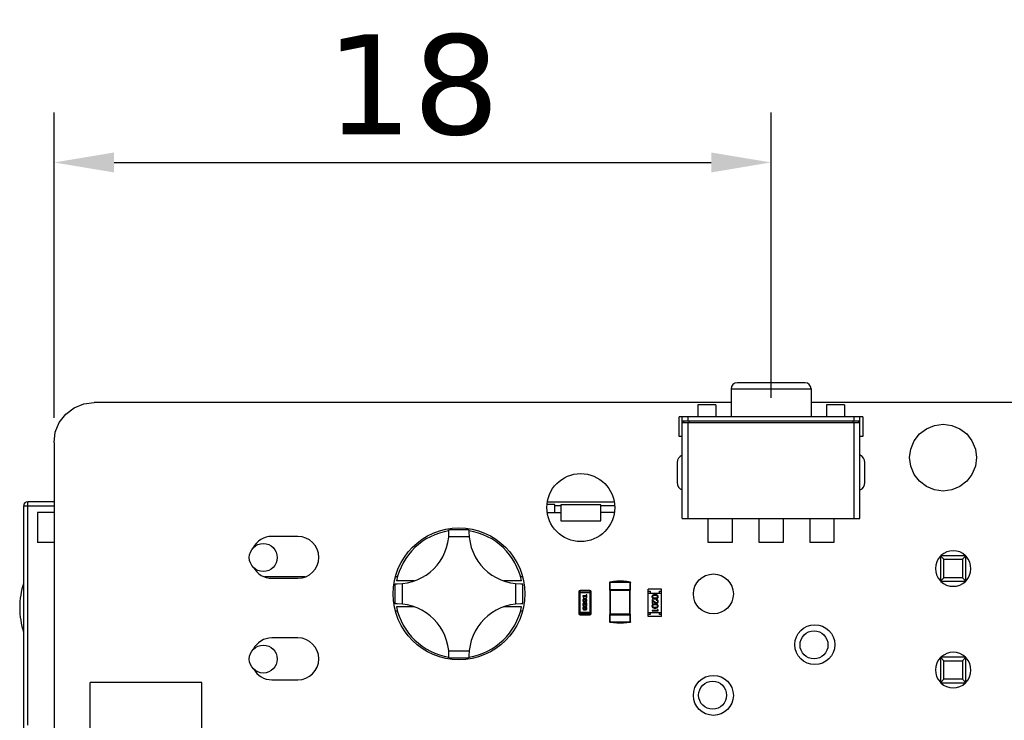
# Model space of a CAD drawing. Header units: millimetres. Extents: x 556 to 717, y 170 to 290.
# Tile 8 of 167: x 595 to 619, y 183 to 201. Entities that reach past the tile are written whole.
import ezdxf

# ---------------------------------------------------------------- set-up
doc = ezdxf.new("R2010")
doc.units = ezdxf.units.MM
doc.header["$LTSCALE"] = 30.734
doc.header["$PDMODE"] = 3
doc.header["$PDSIZE"] = 0.3125
doc.layers.get('0').update_dxf_attribs({"linetype": 'CONTINUOUS'})
doc.layers.get('Defpoints').update_dxf_attribs({"linetype": 'CONTINUOUS'})
doc.layers.add('dim', color=6, linetype='CONTINUOUS', lineweight=9)
doc.styles.add('Verdana', font='verdana.ttf', dxfattribs={"height": 2.5})
doc.dimstyles.new('aaaaaaaa 3.0', dxfattribs={"dimtxt": 2.5, "dimasz": 1.5, "dimexe": 1.25, "dimexo": 0.625, "dimtad": 1, "dimdec": 1, "dimzin": 9, "dimdsep": 46, "dimtxsty": 'Verdana', "dimcen": 0, "dimazin": 0, "dimtfac": 1, "dimtofl": 0, "dimtmove": 0, "dimatfit": 3, "dimfxl": 1, "dimlwd": 25, "dimlwe": 25, "dimarcsym": 0})

# ---------------------------------------------------------------- blocks, each defined once
blk = doc.blocks.new('*D54')
at = {"layer": 'Defpoints', "color": 0}
for p in [(613.558, 197.112), (613.558, 190.596), (595.608, 190.1)]:
    blk.add_point(p, dxfattribs=at)
at = {"layer": 'dim', "color": 0, "lineweight": 25}
for p, q in [((595.608, 190.725), (595.608, 198.362)), ((613.558, 191.221), (613.558, 198.362)), ((597.108, 197.112), (612.058, 197.112))]:
    blk.add_line(p, q, dxfattribs=at)
at = {"layer": 'dim', "color": 0}
for points in [[(597.108, 197.362), (597.108, 196.862), (595.608, 197.112)], [(612.058, 196.862), (612.058, 197.362), (613.558, 197.112)]]:
    blk.add_solid(points, dxfattribs=at)
at = {"layer": 'dim', "color": 0, "insert": (604.583, 199.044), "char_height": 2.5, "attachment_point": 5, "style": 'Verdana'}
blk.add_mtext('18', dxfattribs=at)

msp = doc.modelspace()

# ---------------------------------------------------------------- linework, layer by layer
at = {"linetype": 'Continuous'}
for p, q in [((614.408, 191.6), (612.708, 191.6)), ((612.558, 191.45), (612.558, 190.75)), ((612.558, 191.45), (614.558, 191.45)), ((614.558, 191.45), (614.558, 190.75)), ((596.347, 191.074), (596.608, 191.108)), ((612.558, 191.107), (596.608, 191.108)), ((620.167, 191.106), (614.558, 191.106)), ((595.895, 190.813), (596.104, 190.973)), ((596.104, 190.973), (596.347, 191.074)), ((611.721, 191.05), (611.721, 190.75)), ((612.172, 191.05), (611.721, 191.05)), ((612.172, 191.05), (612.172, 190.75)), ((614.944, 191.05), (614.944, 190.75)), ((615.396, 191.05), (614.944, 191.05)), ((615.396, 191.05), (615.396, 190.75)), ((595.634, 190.361), (595.735, 190.604)), ((595.735, 190.604), (595.895, 190.813)), ((611.258, 190.25), (611.258, 190.75)), ((615.858, 190.75), (611.258, 190.75)), ((611.333, 188.2), (611.333, 190.75)), ((611.333, 190.65), (615.783, 190.65)), ((615.783, 190.596), (611.333, 190.596)), ((611.363, 190.65), (611.363, 190.596)), ((611.483, 190.65), (611.483, 190.75)), ((611.483, 188.2), (611.483, 190.596)), ((611.513, 190.596), (611.513, 190.65)), ((615.603, 190.65), (615.603, 190.596)), ((615.633, 190.75), (615.633, 190.65)), ((615.633, 190.596), (615.633, 188.2)), ((615.753, 190.596), (615.753, 190.65)), ((615.783, 188.2), (615.783, 190.75)), ((615.858, 190.75), (615.858, 190.25)), ((595.608, 190.1), (595.634, 190.361)), ((617.272, 190.317), (617.446, 190.45)), ((617.446, 190.45), (617.648, 190.533)), ((617.648, 190.533), (617.864, 190.562)), ((617.864, 190.562), (618.081, 190.533)), ((618.081, 190.533), (618.283, 190.45)), ((618.283, 190.45), (618.456, 190.317)), ((595.608, 190.1), (595.6, 171.1)), ((611.333, 190.25), (611.258, 190.25)), ((615.858, 190.25), (615.783, 190.25)), ((617.056, 189.941), (617.139, 190.143)), ((617.139, 190.143), (617.272, 190.317)), ((618.456, 190.317), (618.589, 190.143)), ((618.589, 190.143), (618.673, 189.941)), ((617.027, 189.725), (617.056, 189.941)), ((618.673, 189.941), (618.702, 189.725)), ((611.208, 189.6), (611.208, 189.1)), ((615.908, 189.1), (615.908, 189.6)), ((617.056, 189.508), (617.027, 189.725)), ((618.702, 189.725), (618.673, 189.508)), ((617.139, 189.306), (617.056, 189.508)), ((618.673, 189.508), (618.589, 189.306)), ((617.272, 189.133), (617.139, 189.306)), ((617.446, 189), (617.272, 189.133)), ((618.456, 189.133), (618.283, 189)), ((618.589, 189.306), (618.456, 189.133)), ((617.648, 188.916), (617.446, 189)), ((617.864, 188.888), (617.648, 188.916)), ((618.081, 188.916), (617.864, 188.888)), ((618.283, 189), (618.081, 188.916)), ((594.943, 183.03), (594.943, 188.62)), ((595.608, 188.62), (594.943, 188.62)), ((607.966, 188.62), (609.62, 188.62)), ((594.843, 172.68), (594.843, 188.52)), ((594.843, 188.52), (595.607, 188.52)), ((608.143, 188.55), (607.955, 188.55)), ((608.143, 188.35), (608.143, 188.55)), ((608.293, 188.52), (608.143, 188.52)), ((608.293, 188.545), (608.293, 188.145)), ((609.293, 188.545), (608.293, 188.545)), ((609.293, 188.145), (609.293, 188.545)), ((609.636, 188.52), (609.293, 188.52)), ((595.193, 188.35), (595.193, 187.6)), ((595.607, 188.35), (595.193, 188.35)), ((607.963, 188.35), (608.293, 188.35)), ((608.293, 188.145), (609.293, 188.145)), ((609.623, 188.35), (609.293, 188.35)), ((611.333, 188.2), (615.783, 188.2)), ((611.983, 187.6), (611.983, 188.2)), ((612.583, 188.2), (612.583, 187.6)), ((613.258, 187.6), (613.258, 188.2)), ((613.858, 188.2), (613.858, 187.6)), ((614.533, 187.6), (614.533, 188.2)), ((615.133, 188.2), (615.133, 187.6)), ((605.493, 187.865), (605.493, 187.915)), ((605.993, 187.915), (605.493, 187.915)), ((605.993, 187.915), (605.993, 187.865)), ((601.708, 187.755), (601.058, 187.755)), ((605.999, 187.74), (605.487, 187.74)), ((595.607, 187.6), (595.193, 187.6)), ((612.583, 187.6), (611.983, 187.6)), ((613.858, 187.6), (613.258, 187.6)), ((615.133, 187.6), (614.533, 187.6)), ((617.798, 187.27), (617.798, 186.63)), ((617.886, 187.182), (617.798, 187.27)), ((618.438, 187.27), (617.798, 187.27)), ((617.886, 186.718), (617.886, 187.182)), ((617.886, 187.182), (618.35, 187.182)), ((618.35, 187.182), (618.438, 187.27)), ((618.35, 187.182), (618.35, 186.718)), ((618.438, 186.63), (618.438, 187.27)), ((601.894, 186.74), (600.873, 186.74)), ((601.058, 186.705), (601.708, 186.705)), ((604.201, 186.74), (604.15, 186.74)), ((604.621, 186.639), (604.176, 186.639)), ((607.31, 186.639), (606.865, 186.639)), ((607.337, 186.74), (607.286, 186.74)), ((617.798, 186.63), (617.886, 186.718)), ((618.35, 186.718), (617.886, 186.718)), ((618.438, 186.63), (618.35, 186.718)), ((604.143, 186.065), (604.143, 186.565)), ((604.143, 186.565), (604.193, 186.565)), ((604.318, 186.571), (604.318, 186.059)), ((607.168, 186.059), (607.168, 186.571)), ((607.293, 186.565), (607.343, 186.565)), ((607.343, 186.065), (607.343, 186.565)), ((608.776, 185.79), (608.776, 186.4)), ((609.02, 186.4), (608.776, 186.4)), ((609.02, 186.4), (609.02, 185.79)), ((609.516, 186.597), (609.516, 186.42)), ((609.516, 186.595), (609.528, 186.595)), ((610.041, 186.42), (609.516, 186.42)), ((609.526, 186.609), (609.528, 186.608)), ((609.528, 186.595), (609.528, 186.608)), ((609.528, 185.62), (609.528, 186.595)), ((609.528, 186.407), (610.028, 186.407)), ((609.541, 185.807), (609.541, 186.407)), ((610.016, 186.407), (610.016, 185.807)), ((610.028, 186.608), (610.028, 186.595)), ((610.028, 185.62), (610.028, 186.595)), ((610.028, 186.595), (610.041, 186.595)), ((610.041, 186.42), (610.041, 186.597)), ((610.483, 185.75), (610.483, 186.43)), ((610.813, 186.43), (610.483, 186.43)), ((610.813, 185.75), (610.813, 186.43)), ((617.798, 186.63), (618.438, 186.63)), ((608.746, 186.369), (608.746, 185.82)), ((608.746, 186.369), (609.05, 186.369)), ((609.05, 186.339), (608.746, 186.339)), ((608.841, 186.266), (608.851, 186.23)), ((608.93, 186.266), (608.841, 186.266)), ((608.869, 186.234), (608.865, 186.249)), ((608.865, 186.249), (608.93, 186.249)), ((608.904, 186.192), (608.886, 186.192)), ((608.904, 186.175), (608.886, 186.175)), ((608.93, 186.284), (608.93, 186.266)), ((608.93, 186.249), (608.93, 186.232)), ((608.947, 186.232), (608.947, 186.284)), ((609.05, 185.82), (609.05, 186.369)), ((610.483, 186.38), (610.533, 186.38)), ((610.483, 186.33), (610.813, 186.33)), ((610.533, 186.38), (610.533, 186.33)), ((610.578, 186.178), (610.578, 186.076)), ((610.64, 186.12), (610.578, 186.178)), ((610.594, 186.076), (610.594, 186.146)), ((610.594, 186.146), (610.634, 186.109)), ((610.682, 186.173), (610.682, 186.159)), ((610.763, 186.33), (610.763, 186.38)), ((610.763, 186.38), (610.813, 186.38)), ((604.193, 186.065), (604.143, 186.065)), ((604.621, 185.991), (604.176, 185.991)), ((607.31, 185.991), (606.865, 185.991)), ((607.343, 186.065), (607.293, 186.065)), ((608.886, 186.136), (608.904, 186.136)), ((608.886, 186.118), (608.904, 186.118)), ((608.904, 185.988), (608.886, 185.988)), ((608.904, 185.97), (608.886, 185.97)), ((608.886, 185.931), (608.904, 185.931)), ((608.886, 185.914), (608.904, 185.914)), ((608.928, 186.011), (608.947, 186.011)), ((608.93, 186.074), (608.93, 186.038)), ((608.947, 186.088), (608.939, 186.088)), ((608.947, 186.011), (608.947, 186.088)), ((610.578, 186.076), (610.594, 186.076)), ((610.578, 185.901), (610.578, 185.888)), ((610.713, 185.901), (610.578, 185.901)), ((610.713, 185.925), (610.713, 185.901)), ((610.728, 185.916), (610.713, 185.925)), ((610.728, 185.888), (610.728, 185.916)), ((604.15, 185.89), (604.201, 185.89)), ((607.286, 185.89), (607.337, 185.89)), ((609.05, 185.851), (608.746, 185.851)), ((609.05, 185.82), (608.746, 185.82)), ((608.776, 185.79), (609.02, 185.79)), ((609.516, 185.795), (609.516, 185.618)), ((609.516, 185.795), (610.041, 185.795)), ((610.028, 185.807), (609.528, 185.807)), ((610.041, 185.618), (610.041, 185.795)), ((610.483, 185.85), (610.813, 185.85)), ((610.533, 185.8), (610.483, 185.8)), ((610.813, 185.75), (610.483, 185.75)), ((610.533, 185.85), (610.533, 185.8)), ((610.578, 185.888), (610.728, 185.888)), ((610.763, 185.8), (610.763, 185.85)), ((610.813, 185.8), (610.763, 185.8)), ((609.528, 185.62), (609.516, 185.62)), ((609.526, 185.606), (609.528, 185.607)), ((609.528, 185.607), (609.528, 185.62)), ((610.028, 185.62), (610.028, 185.607)), ((610.041, 185.62), (610.028, 185.62)), ((601.708, 185.215), (601.058, 185.215)), ((605.487, 184.89), (605.999, 184.89)), ((605.493, 184.715), (605.493, 184.765)), ((605.493, 184.715), (605.993, 184.715)), ((605.993, 184.765), (605.993, 184.715)), ((617.798, 184.73), (617.798, 184.09)), ((617.886, 184.642), (617.798, 184.73)), ((618.438, 184.73), (617.798, 184.73)), ((618.35, 184.642), (618.438, 184.73)), ((618.438, 184.09), (618.438, 184.73)), ((617.886, 184.178), (617.886, 184.642)), ((617.886, 184.642), (618.35, 184.642)), ((618.35, 184.642), (618.35, 184.178)), ((617.798, 184.09), (617.886, 184.178)), ((618.35, 184.178), (617.886, 184.178)), ((618.438, 184.09), (618.35, 184.178)), ((596.508, 182.8), (596.508, 184.1)), ((599.308, 184.1), (596.508, 184.1)), ((599.308, 182.8), (599.308, 184.1)), ((601.058, 184.165), (601.708, 184.165)), ((617.798, 184.09), (618.438, 184.09))]:
    msp.add_line(p, q, dxfattribs=at)
for points in [[(609.526, 186.61), (609.523, 186.609), (609.52, 186.607), (609.518, 186.604), (609.516, 186.601), (609.516, 186.597)], [(610.03, 186.609), (609.947, 186.622), (609.862, 186.63), (609.778, 186.632), (609.694, 186.63), (609.61, 186.622), (609.526, 186.609)], [(610.041, 186.597), (610.04, 186.601), (610.039, 186.604), (610.036, 186.607), (610.033, 186.609), (610.031, 186.61)], [(609.516, 185.618), (609.516, 185.615), (609.517, 185.612), (609.519, 185.609), (609.521, 185.607), (609.524, 185.606), (609.526, 185.605)], [(610.03, 185.606), (609.947, 185.593), (609.862, 185.585), (609.778, 185.582), (609.694, 185.585), (609.61, 185.593), (609.526, 185.606)], [(610.031, 185.605), (610.032, 185.606), (610.035, 185.607), (610.038, 185.609), (610.039, 185.612), (610.04, 185.615), (610.041, 185.618)]]:
    msp.add_lwpolyline(points, dxfattribs=at)
for centre, radius in [((608.793, 188.475), 0.85), ((605.743, 186.315), 1.65), ((600.843, 187.225), 0.35), ((612.113, 186.315), 0.5), ((614.653, 185.045), 0.5), ((614.633, 185.04), 0.35), ((600.843, 184.685), 0.35), ((612.113, 183.775), 0.5), ((612.093, 183.78), 0.35)]:
    msp.add_circle(centre, radius, dxfattribs=at)
for centre, radius, start, end in [((612.708, 191.45), 0.15, 90, 180), ((614.408, 191.45), 0.15, 0, 90), ((611.408, 189.6), 0.2, 112.5566, 180), ((615.708, 189.6), 0.2, 0, 67.3867), ((611.408, 189.1), 0.2, 180, 247.4424), ((615.708, 189.1), 0.2, 292.6126, 0), ((594.943, 188.52), 0.1, 90, 180), ((605.743, 186.315), 1.6, 98.9893, 168.3155), ((605.743, 186.315), 1.6, 11.6845, 81.0109), ((601.058, 187.23), 0.525, 90, 153.5349), ((601.708, 187.23), 0.525, 270, 90), ((604.193, 187.865), 1.3, 270, 0), ((607.293, 187.865), 1.3, 180, 270), ((618.118, 186.95), 0.445, 46.296, 133.6255), ((618.118, 186.95), 0.445, 135.3557, 223.6994), ((618.118, 186.95), 0.445, 315.3557, 43.6994), ((601.058, 187.23), 0.525, 208.6858, 270), ((596.743, 185.97), 2, 161.9223, 198.0777), ((608.776, 186.369), 0.0305, 90, 180), ((609.02, 186.369), 0.0305, 0, 90), ((609.528, 186.595), 0.0126, 170.9596, 171.5698), ((609.528, 186.595), 0.0125, 171.5378, 179.9825), ((609.528, 186.42), 0.0125, 180, 270), ((609.778, 174.518), 12.08, 88.8142, 91.1858), ((610.028, 186.42), 0.0125, 270, 0), ((610.028, 186.595), 0.0125, 0.0423, 8.433), ((618.118, 186.95), 0.445, 226.2954, 313.626), ((605.743, 186.315), 1.6, 191.6845, 261.0107), ((604.193, 184.765), 1.3, 0, 90), ((607.293, 184.765), 1.3, 90, 180), ((605.743, 186.315), 1.6, 278.9893, 348.3155), ((608.776, 185.82), 0.0305, 180, 270), ((609.02, 185.82), 0.0305, 270, 0), ((609.528, 185.795), 0.0125, 90, 180), ((610.028, 185.795), 0.0125, 0, 90), ((609.528, 185.62), 0.0125, 180.0421, 188.433), ((609.778, 197.697), 12.08, 268.8141, 271.1859), ((610.028, 185.62), 0.0125, 351.5378, 359.9822), ((601.058, 184.69), 0.525, 90, 153.5349), ((601.708, 184.69), 0.525, 270, 90), ((618.118, 184.41), 0.445, 135.3557, 223.6994), ((618.118, 184.41), 0.445, 46.296, 133.6255), ((618.118, 184.41), 0.445, 315.3557, 43.6994), ((601.058, 184.69), 0.525, 208.6858, 270), ((618.118, 184.41), 0.445, 226.2954, 313.626)]:
    msp.add_arc(centre, radius, start, end, dxfattribs=at)
for points, knots in [([(609.516, 186.597), (609.516, 186.599), (609.517, 186.601), (609.52, 186.605), (609.524, 186.607), (609.527, 186.608), (609.528, 186.608)], [0, 0, 0, 0, 0.247603, 0.507163, 0.76291, 1, 1, 1, 1]), ([(609.528, 186.608), (609.57, 186.609), (609.653, 186.61), (609.778, 186.61), (609.903, 186.61), (609.987, 186.609), (610.028, 186.608)], [0, 0, 0, 0, 0.249983, 0.5, 0.750017, 1, 1, 1, 1]), ([(610.028, 186.608), (610.03, 186.608), (610.033, 186.607), (610.037, 186.605), (610.039, 186.601), (610.04, 186.598), (610.041, 186.597)], [0, 0, 0, 0, 0.237283, 0.493274, 0.752853, 1, 1, 1, 1]), ([(608.886, 186.192), (608.885, 186.192), (608.883, 186.192), (608.88, 186.192), (608.877, 186.191), (608.873, 186.191), (608.87, 186.19), (608.867, 186.189), (608.864, 186.187), (608.861, 186.186), (608.859, 186.184), (608.856, 186.183), (608.854, 186.181), (608.852, 186.179), (608.85, 186.178), (608.848, 186.176), (608.847, 186.174), (608.845, 186.172), (608.844, 186.169), (608.842, 186.164), (608.842, 186.16), (608.841, 186.157), (608.841, 186.155)], [0, 0, 0, 0, 0.049855, 0.099516, 0.148482, 0.19758, 0.246804, 0.296268, 0.346517, 0.397047, 0.446826, 0.49336, 0.537801, 0.579207, 0.617974, 0.654833, 0.689171, 0.722088, 0.786392, 0.853518, 0.924186, 1, 1, 1, 1]), ([(608.841, 186.155), (608.841, 186.154), (608.842, 186.151), (608.842, 186.147), (608.843, 186.143), (608.845, 186.139), (608.847, 186.136), (608.85, 186.133), (608.853, 186.13), (608.856, 186.128), (608.859, 186.126), (608.863, 186.124), (608.867, 186.122), (608.871, 186.121), (608.874, 186.12), (608.878, 186.119), (608.882, 186.118), (608.885, 186.118), (608.886, 186.118)], [0, 0, 0, 0, 0.06692, 0.130834, 0.19258, 0.252759, 0.312631, 0.373411, 0.436359, 0.501894, 0.568244, 0.632472, 0.69556, 0.757163, 0.818592, 0.878885, 0.939235, 1, 1, 1, 1]), ([(608.851, 186.23), (608.852, 186.229), (608.852, 186.227), (608.853, 186.225), (608.854, 186.224), (608.855, 186.222), (608.856, 186.222), (608.857, 186.221), (608.859, 186.221), (608.86, 186.221), (608.86, 186.221)], [0, 0, 0, 0, 0.187321, 0.344927, 0.475328, 0.579604, 0.674244, 0.773631, 0.882025, 1, 1, 1, 1]), ([(608.859, 186.155), (608.859, 186.156), (608.859, 186.157), (608.859, 186.159), (608.859, 186.161), (608.86, 186.162), (608.861, 186.164), (608.862, 186.165), (608.863, 186.166), (608.864, 186.167), (608.864, 186.167)], [0, 0, 0, 0, 0.138115, 0.270177, 0.397547, 0.520057, 0.63869, 0.757499, 0.878226, 1, 1, 1, 1]), ([(608.865, 186.143), (608.864, 186.143), (608.863, 186.144), (608.862, 186.145), (608.861, 186.147), (608.86, 186.148), (608.86, 186.15), (608.859, 186.152), (608.859, 186.153), (608.859, 186.155), (608.859, 186.155)], [0, 0, 0, 0, 0.13042, 0.256046, 0.378133, 0.498725, 0.620452, 0.742761, 0.869406, 1, 1, 1, 1]), ([(608.86, 186.221), (608.861, 186.221), (608.862, 186.221), (608.864, 186.221), (608.866, 186.222), (608.867, 186.223), (608.868, 186.224), (608.869, 186.225), (608.87, 186.227), (608.87, 186.228), (608.87, 186.228)], [0, 0, 0, 0, 0.138815, 0.27042, 0.39836, 0.52875, 0.654955, 0.771147, 0.884581, 1, 1, 1, 1]), ([(608.864, 186.167), (608.865, 186.168), (608.866, 186.169), (608.869, 186.171), (608.872, 186.172), (608.874, 186.173), (608.877, 186.174), (608.88, 186.175), (608.883, 186.175), (608.885, 186.175), (608.886, 186.175)], [0, 0, 0, 0, 0.125331, 0.248948, 0.371201, 0.494032, 0.616811, 0.742104, 0.868849, 1, 1, 1, 1]), ([(608.87, 186.228), (608.87, 186.229), (608.87, 186.23), (608.869, 186.231), (608.869, 186.232), (608.869, 186.233), (608.869, 186.234)], [0, 0, 0, 0, 0.183151, 0.413144, 0.682305, 1, 1, 1, 1]), ([(608.948, 186.155), (608.948, 186.157), (608.948, 186.16), (608.948, 186.164), (608.946, 186.168), (608.945, 186.171), (608.943, 186.174), (608.94, 186.178), (608.937, 186.18), (608.934, 186.183), (608.93, 186.185), (608.927, 186.187), (608.923, 186.189), (608.919, 186.19), (608.915, 186.191), (608.912, 186.192), (608.908, 186.192), (608.905, 186.192), (608.904, 186.192)], [0, 0, 0, 0, 0.067217, 0.131051, 0.19272, 0.252824, 0.312745, 0.373449, 0.436041, 0.501494, 0.567761, 0.632087, 0.695096, 0.757109, 0.817993, 0.878657, 0.939311, 1, 1, 1, 1]), ([(608.904, 186.175), (608.905, 186.175), (608.907, 186.175), (608.91, 186.175), (608.913, 186.174), (608.915, 186.173), (608.918, 186.172), (608.921, 186.171), (608.923, 186.169), (608.925, 186.168), (608.925, 186.168)], [0, 0, 0, 0, 0.135449, 0.266263, 0.393429, 0.516942, 0.639128, 0.758779, 0.879341, 1, 1, 1, 1]), ([(608.904, 186.118), (608.905, 186.118), (608.907, 186.118), (608.91, 186.119), (608.913, 186.119), (608.916, 186.12), (608.919, 186.121), (608.922, 186.122), (608.925, 186.123), (608.928, 186.125), (608.931, 186.126), (608.934, 186.128), (608.936, 186.129), (608.938, 186.131), (608.94, 186.133), (608.942, 186.135), (608.943, 186.136), (608.945, 186.139), (608.946, 186.142), (608.947, 186.146), (608.948, 186.151), (608.948, 186.154), (608.948, 186.155)], [0, 0, 0, 0, 0.049886, 0.09882, 0.148132, 0.19689, 0.246038, 0.295176, 0.345305, 0.395692, 0.445312, 0.491875, 0.535813, 0.577009, 0.616081, 0.652689, 0.687585, 0.720206, 0.785062, 0.85223, 0.923759, 1, 1, 1, 1]), ([(608.925, 186.168), (608.926, 186.167), (608.927, 186.167), (608.928, 186.165), (608.929, 186.164), (608.93, 186.162), (608.93, 186.161), (608.931, 186.159), (608.931, 186.157), (608.931, 186.156), (608.931, 186.155)], [0, 0, 0, 0, 0.129853, 0.25607, 0.380154, 0.49978, 0.62208, 0.743277, 0.868791, 1, 1, 1, 1]), ([(608.931, 186.155), (608.931, 186.155), (608.931, 186.154), (608.931, 186.152), (608.93, 186.15), (608.93, 186.148), (608.929, 186.147), (608.928, 186.146), (608.927, 186.144), (608.926, 186.144), (608.926, 186.143)], [0, 0, 0, 0, 0.139844, 0.271849, 0.399162, 0.521619, 0.6402, 0.758957, 0.87828, 1, 1, 1, 1]), ([(608.938, 186.295), (608.938, 186.295), (608.936, 186.294), (608.935, 186.294), (608.933, 186.293), (608.932, 186.292), (608.931, 186.29), (608.93, 186.288), (608.93, 186.286), (608.93, 186.284), (608.93, 186.284)], [0, 0, 0, 0, 0.11517, 0.223509, 0.328254, 0.438012, 0.553651, 0.682263, 0.830856, 1, 1, 1, 1]), ([(608.93, 186.232), (608.93, 186.231), (608.93, 186.229), (608.93, 186.227), (608.931, 186.225), (608.932, 186.223), (608.933, 186.222), (608.935, 186.221), (608.936, 186.221), (608.938, 186.221), (608.938, 186.221)], [0, 0, 0, 0, 0.169102, 0.317658, 0.446239, 0.563118, 0.671828, 0.776546, 0.884858, 1, 1, 1, 1]), ([(608.947, 186.284), (608.947, 186.284), (608.947, 186.286), (608.946, 186.288), (608.946, 186.29), (608.944, 186.292), (608.943, 186.293), (608.942, 186.294), (608.94, 186.294), (608.939, 186.295), (608.938, 186.295)], [0, 0, 0, 0, 0.169012, 0.317488, 0.445429, 0.560977, 0.67065, 0.776666, 0.88492, 1, 1, 1, 1]), ([(608.938, 186.221), (608.939, 186.221), (608.94, 186.221), (608.942, 186.221), (608.943, 186.222), (608.945, 186.223), (608.946, 186.225), (608.946, 186.227), (608.947, 186.229), (608.947, 186.231), (608.947, 186.232)], [0, 0, 0, 0, 0.115051, 0.223278, 0.329269, 0.437893, 0.554681, 0.682591, 0.83103, 1, 1, 1, 1]), ([(610.653, 186.294), (610.651, 186.294), (610.646, 186.294), (610.64, 186.293), (610.633, 186.293), (610.627, 186.292), (610.622, 186.291), (610.617, 186.29), (610.612, 186.289), (610.608, 186.287), (610.604, 186.286), (610.6, 186.284), (610.596, 186.282), (610.593, 186.28), (610.59, 186.277), (610.587, 186.275), (610.585, 186.272), (610.583, 186.269), (610.581, 186.266), (610.579, 186.263), (610.578, 186.26), (610.577, 186.257), (610.576, 186.254), (610.575, 186.251), (610.575, 186.247), (610.575, 186.245), (610.575, 186.244)], [0, 0, 0, 0, 0.068113, 0.132564, 0.193427, 0.250218, 0.303569, 0.353576, 0.400235, 0.443586, 0.484619, 0.524292, 0.56238, 0.599049, 0.63494, 0.669782, 0.704009, 0.737842, 0.771098, 0.803896, 0.836415, 0.868639, 0.900715, 0.933378, 0.966213, 1, 1, 1, 1]), ([(610.575, 186.244), (610.575, 186.242), (610.575, 186.24), (610.575, 186.237), (610.576, 186.233), (610.577, 186.23), (610.578, 186.226), (610.579, 186.223), (610.581, 186.22), (610.583, 186.217), (610.585, 186.214), (610.588, 186.212), (610.591, 186.209), (610.594, 186.207), (610.597, 186.204), (610.601, 186.202), (610.604, 186.2), (610.608, 186.199), (610.613, 186.197), (610.618, 186.196), (610.623, 186.194), (610.628, 186.193), (610.634, 186.193), (610.64, 186.192), (610.647, 186.192), (610.651, 186.192), (610.653, 186.192)], [0, 0, 0, 0, 0.033824, 0.067298, 0.10028, 0.133019, 0.165736, 0.198792, 0.232372, 0.266409, 0.301016, 0.336196, 0.371972, 0.408574, 0.446394, 0.485225, 0.525372, 0.567224, 0.611081, 0.65775, 0.70702, 0.759235, 0.814484, 0.873227, 0.934937, 1, 1, 1, 1]), ([(610.59, 186.243), (610.59, 186.245), (610.59, 186.248), (610.591, 186.253), (610.594, 186.258), (610.596, 186.261), (610.598, 186.264), (610.6, 186.266), (610.602, 186.268), (610.605, 186.27), (610.607, 186.272), (610.61, 186.273), (610.613, 186.274), (610.616, 186.276), (610.619, 186.277), (610.623, 186.278), (610.627, 186.279), (610.632, 186.279), (610.637, 186.28), (610.642, 186.28), (610.648, 186.28), (610.651, 186.28), (610.653, 186.28)], [0, 0, 0, 0, 0.060034, 0.120278, 0.182348, 0.247919, 0.281641, 0.315701, 0.350322, 0.385703, 0.421819, 0.459196, 0.497866, 0.538301, 0.58121, 0.628183, 0.679403, 0.734699, 0.794074, 0.858416, 0.927049, 1, 1, 1, 1]), ([(610.616, 186.211), (610.615, 186.211), (610.613, 186.212), (610.61, 186.213), (610.607, 186.215), (610.604, 186.217), (610.602, 186.218), (610.6, 186.22), (610.598, 186.222), (610.596, 186.225), (610.593, 186.229), (610.591, 186.233), (610.59, 186.238), (610.59, 186.241), (610.59, 186.243)], [0, 0, 0, 0, 0.075949, 0.148549, 0.218996, 0.286119, 0.351826, 0.416074, 0.478265, 0.540325, 0.660405, 0.774606, 0.887187, 1, 1, 1, 1]), ([(610.653, 186.205), (610.652, 186.205), (610.648, 186.205), (610.643, 186.206), (610.638, 186.206), (610.633, 186.207), (610.628, 186.207), (610.624, 186.208), (610.62, 186.21), (610.617, 186.211), (610.616, 186.211)], [0, 0, 0, 0, 0.141157, 0.277773, 0.409244, 0.535676, 0.657497, 0.775458, 0.889412, 1, 1, 1, 1]), ([(610.732, 186.244), (610.732, 186.245), (610.732, 186.247), (610.732, 186.251), (610.731, 186.254), (610.73, 186.257), (610.729, 186.26), (610.728, 186.264), (610.726, 186.267), (610.724, 186.27), (610.722, 186.272), (610.719, 186.275), (610.716, 186.277), (610.714, 186.28), (610.71, 186.282), (610.707, 186.284), (610.703, 186.286), (610.699, 186.287), (610.695, 186.289), (610.69, 186.29), (610.685, 186.291), (610.68, 186.292), (610.674, 186.293), (610.667, 186.293), (610.66, 186.294), (610.656, 186.294), (610.653, 186.294)], [0, 0, 0, 0, 0.033742, 0.066533, 0.099153, 0.13154, 0.164087, 0.196563, 0.229707, 0.263315, 0.297504, 0.331686, 0.366482, 0.4021, 0.438958, 0.476748, 0.515985, 0.556589, 0.599519, 0.645765, 0.695487, 0.748721, 0.805687, 0.866754, 0.931405, 1, 1, 1, 1]), ([(610.653, 186.28), (610.655, 186.28), (610.659, 186.28), (610.665, 186.28), (610.67, 186.28), (610.675, 186.279), (610.68, 186.279), (610.684, 186.278), (610.688, 186.277), (610.691, 186.276), (610.694, 186.274), (610.697, 186.273), (610.7, 186.272), (610.702, 186.27), (610.705, 186.268), (610.707, 186.266), (610.709, 186.264), (610.711, 186.261), (610.713, 186.258), (610.715, 186.253), (610.717, 186.248), (610.717, 186.245), (610.717, 186.243)], [0, 0, 0, 0, 0.073302, 0.142286, 0.206253, 0.266017, 0.321612, 0.372532, 0.419497, 0.462398, 0.502825, 0.541489, 0.579034, 0.615143, 0.650298, 0.684912, 0.718701, 0.752189, 0.817245, 0.879117, 0.939613, 1, 1, 1, 1]), ([(610.653, 186.192), (610.656, 186.192), (610.66, 186.192), (610.667, 186.192), (610.673, 186.193), (610.679, 186.193), (610.684, 186.194), (610.689, 186.196), (610.694, 186.197), (610.699, 186.199), (610.703, 186.2), (610.706, 186.202), (610.71, 186.204), (610.713, 186.207), (610.716, 186.209), (610.719, 186.212), (610.722, 186.214), (610.724, 186.217), (610.726, 186.22), (610.728, 186.223), (610.729, 186.226), (610.73, 186.23), (610.731, 186.233), (610.732, 186.237), (610.732, 186.24), (610.732, 186.242), (610.732, 186.244)], [0, 0, 0, 0, 0.065278, 0.127205, 0.186168, 0.241675, 0.294115, 0.343609, 0.390387, 0.434463, 0.476646, 0.517002, 0.555936, 0.593716, 0.630057, 0.665601, 0.700745, 0.734917, 0.768681, 0.802087, 0.834849, 0.867433, 0.900138, 0.932806, 0.966212, 1, 1, 1, 1]), ([(610.717, 186.243), (610.717, 186.241), (610.717, 186.238), (610.715, 186.233), (610.713, 186.229), (610.711, 186.225), (610.709, 186.222), (610.707, 186.22), (610.704, 186.218), (610.702, 186.216), (610.699, 186.215), (610.696, 186.213), (610.693, 186.212), (610.69, 186.21), (610.686, 186.209), (610.682, 186.208), (610.678, 186.207), (610.673, 186.206), (610.669, 186.206), (610.664, 186.206), (610.659, 186.205), (610.655, 186.205), (610.653, 186.205)], [0, 0, 0, 0, 0.059689, 0.119507, 0.181075, 0.246162, 0.279894, 0.314468, 0.350403, 0.387474, 0.426147, 0.466624, 0.508745, 0.553328, 0.600058, 0.649177, 0.700552, 0.754894, 0.811825, 0.871514, 0.934319, 1, 1, 1, 1]), ([(610.732, 186.124), (610.732, 186.125), (610.732, 186.129), (610.731, 186.133), (610.73, 186.138), (610.729, 186.143), (610.727, 186.147), (610.724, 186.151), (610.722, 186.155), (610.718, 186.158), (610.715, 186.161), (610.711, 186.164), (610.707, 186.167), (610.702, 186.169), (610.698, 186.17), (610.693, 186.172), (610.688, 186.172), (610.684, 186.172), (610.682, 186.173)], [0, 0, 0, 0, 0.06445, 0.126725, 0.187421, 0.247417, 0.306749, 0.366595, 0.427749, 0.490235, 0.553031, 0.614805, 0.676505, 0.738096, 0.801021, 0.864897, 0.931209, 1, 1, 1, 1]), ([(610.682, 186.159), (610.684, 186.159), (610.686, 186.159), (610.69, 186.158), (610.694, 186.157), (610.697, 186.156), (610.7, 186.154), (610.703, 186.153), (610.705, 186.151), (610.708, 186.148), (610.71, 186.146), (610.712, 186.143), (610.713, 186.14), (610.715, 186.138), (610.716, 186.134), (610.716, 186.131), (610.717, 186.128), (610.717, 186.126), (610.717, 186.124)], [0, 0, 0, 0, 0.073648, 0.143686, 0.210962, 0.275557, 0.338064, 0.399311, 0.4594, 0.51934, 0.579024, 0.637809, 0.695959, 0.754122, 0.813113, 0.873453, 0.935561, 1, 1, 1, 1]), ([(608.874, 186.088), (608.873, 186.088), (608.871, 186.088), (608.868, 186.088), (608.865, 186.087), (608.862, 186.086), (608.859, 186.084), (608.856, 186.083), (608.853, 186.081), (608.851, 186.078), (608.849, 186.076), (608.847, 186.073), (608.845, 186.07), (608.844, 186.066), (608.843, 186.063), (608.842, 186.059), (608.842, 186.056), (608.841, 186.053), (608.841, 186.052)], [0, 0, 0, 0, 0.060981, 0.120256, 0.178148, 0.236115, 0.293993, 0.352864, 0.413358, 0.476056, 0.539296, 0.602396, 0.665116, 0.728325, 0.792919, 0.859317, 0.928302, 1, 1, 1, 1]), ([(608.841, 186.052), (608.841, 186.05), (608.842, 186.047), (608.842, 186.042), (608.844, 186.037), (608.846, 186.033), (608.848, 186.028), (608.851, 186.025), (608.854, 186.022), (608.858, 186.019), (608.862, 186.017), (608.865, 186.016), (608.868, 186.015), (608.87, 186.015), (608.871, 186.015)], [0, 0, 0, 0, 0.098286, 0.193983, 0.289056, 0.384352, 0.477435, 0.566197, 0.652355, 0.737986, 0.818188, 0.887401, 0.94802, 1, 1, 1, 1]), ([(608.886, 185.988), (608.885, 185.988), (608.883, 185.988), (608.88, 185.987), (608.877, 185.987), (608.873, 185.986), (608.87, 185.985), (608.867, 185.984), (608.864, 185.983), (608.861, 185.981), (608.859, 185.98), (608.856, 185.978), (608.854, 185.977), (608.852, 185.975), (608.85, 185.973), (608.848, 185.971), (608.847, 185.97), (608.845, 185.967), (608.844, 185.964), (608.842, 185.96), (608.842, 185.955), (608.841, 185.952), (608.841, 185.951)], [0, 0, 0, 0, 0.049855, 0.099516, 0.148482, 0.19758, 0.246804, 0.296268, 0.346517, 0.397047, 0.446826, 0.49336, 0.537801, 0.579207, 0.617974, 0.654833, 0.689171, 0.722088, 0.786392, 0.853518, 0.924186, 1, 1, 1, 1]), ([(608.841, 185.951), (608.841, 185.949), (608.842, 185.946), (608.842, 185.942), (608.843, 185.938), (608.845, 185.935), (608.847, 185.932), (608.85, 185.929), (608.853, 185.926), (608.856, 185.923), (608.859, 185.921), (608.863, 185.919), (608.867, 185.918), (608.871, 185.916), (608.874, 185.915), (608.878, 185.914), (608.882, 185.914), (608.885, 185.914), (608.886, 185.914)], [0, 0, 0, 0, 0.06692, 0.130834, 0.19258, 0.252759, 0.312631, 0.373411, 0.436359, 0.501894, 0.568244, 0.632472, 0.69556, 0.757163, 0.818592, 0.878885, 0.939235, 1, 1, 1, 1]), ([(608.859, 186.052), (608.859, 186.053), (608.859, 186.056), (608.86, 186.06), (608.861, 186.063), (608.863, 186.066), (608.865, 186.068), (608.868, 186.07), (608.87, 186.071), (608.872, 186.071), (608.873, 186.071)], [0, 0, 0, 0, 0.156344, 0.299348, 0.4327, 0.561, 0.682299, 0.791883, 0.89611, 1, 1, 1, 1]), ([(608.864, 186.037), (608.864, 186.037), (608.863, 186.038), (608.862, 186.04), (608.861, 186.042), (608.86, 186.043), (608.859, 186.045), (608.859, 186.047), (608.859, 186.049), (608.859, 186.051), (608.859, 186.052)], [0, 0, 0, 0, 0.121873, 0.243139, 0.363336, 0.485133, 0.607572, 0.734701, 0.864814, 1, 1, 1, 1]), ([(608.859, 185.951), (608.859, 185.951), (608.859, 185.953), (608.859, 185.954), (608.859, 185.956), (608.86, 185.958), (608.861, 185.959), (608.862, 185.961), (608.863, 185.962), (608.864, 185.963), (608.864, 185.963)], [0, 0, 0, 0, 0.138115, 0.270177, 0.397547, 0.520057, 0.63869, 0.757499, 0.878226, 1, 1, 1, 1]), ([(608.865, 185.938), (608.864, 185.939), (608.863, 185.94), (608.862, 185.941), (608.861, 185.942), (608.86, 185.944), (608.86, 185.945), (608.859, 185.947), (608.859, 185.949), (608.859, 185.95), (608.859, 185.951)], [0, 0, 0, 0, 0.13042, 0.256046, 0.378133, 0.498725, 0.620452, 0.742761, 0.869406, 1, 1, 1, 1]), ([(608.873, 186.032), (608.872, 186.032), (608.87, 186.033), (608.868, 186.034), (608.866, 186.035), (608.865, 186.036), (608.864, 186.037)], [0, 0, 0, 0, 0.285518, 0.544185, 0.781367, 1, 1, 1, 1]), ([(608.864, 185.963), (608.865, 185.964), (608.866, 185.965), (608.869, 185.966), (608.872, 185.968), (608.874, 185.969), (608.877, 185.969), (608.88, 185.97), (608.883, 185.97), (608.885, 185.97), (608.886, 185.97)], [0, 0, 0, 0, 0.125331, 0.248948, 0.371201, 0.494032, 0.616811, 0.742104, 0.868849, 1, 1, 1, 1]), ([(608.886, 186.136), (608.885, 186.136), (608.883, 186.136), (608.88, 186.136), (608.877, 186.137), (608.874, 186.137), (608.872, 186.138), (608.869, 186.14), (608.867, 186.141), (608.865, 186.142), (608.865, 186.143)], [0, 0, 0, 0, 0.135446, 0.266257, 0.393419, 0.517936, 0.639137, 0.758785, 0.879345, 1, 1, 1, 1]), ([(608.886, 185.931), (608.885, 185.931), (608.883, 185.931), (608.88, 185.932), (608.877, 185.932), (608.874, 185.933), (608.872, 185.934), (608.869, 185.935), (608.867, 185.937), (608.865, 185.938), (608.865, 185.938)], [0, 0, 0, 0, 0.135446, 0.266257, 0.393419, 0.517936, 0.639137, 0.758785, 0.879345, 1, 1, 1, 1]), ([(608.871, 186.015), (608.871, 186.015), (608.872, 186.015), (608.874, 186.015), (608.875, 186.016), (608.877, 186.017), (608.878, 186.018), (608.879, 186.02), (608.879, 186.022), (608.879, 186.023), (608.879, 186.023)], [0, 0, 0, 0, 0.120856, 0.239483, 0.360995, 0.490166, 0.620982, 0.746416, 0.870253, 1, 1, 1, 1]), ([(608.873, 186.071), (608.874, 186.071), (608.876, 186.071), (608.878, 186.07), (608.881, 186.068), (608.882, 186.067), (608.883, 186.066)], [0, 0, 0, 0, 0.212836, 0.442809, 0.70317, 1, 1, 1, 1]), ([(608.879, 186.023), (608.879, 186.024), (608.879, 186.025), (608.879, 186.026), (608.878, 186.027), (608.878, 186.029), (608.877, 186.03), (608.876, 186.03), (608.874, 186.031), (608.873, 186.032), (608.873, 186.032)], [0, 0, 0, 0, 0.127347, 0.246131, 0.359406, 0.470543, 0.586092, 0.711469, 0.847022, 1, 1, 1, 1]), ([(608.902, 186.072), (608.902, 186.073), (608.9, 186.074), (608.898, 186.077), (608.896, 186.079), (608.894, 186.081), (608.892, 186.082), (608.89, 186.084), (608.889, 186.085), (608.887, 186.086), (608.884, 186.087), (608.881, 186.088), (608.878, 186.088), (608.875, 186.088), (608.874, 186.088)], [0, 0, 0, 0, 0.103002, 0.197728, 0.285279, 0.365235, 0.437224, 0.502446, 0.560545, 0.611446, 0.707576, 0.80349, 0.900532, 1, 1, 1, 1]), ([(608.883, 186.066), (608.883, 186.066), (608.884, 186.065), (608.886, 186.063), (608.888, 186.061), (608.89, 186.059), (608.892, 186.057), (608.894, 186.054), (608.897, 186.051), (608.899, 186.048), (608.902, 186.044), (608.905, 186.04), (608.909, 186.036), (608.912, 186.032), (608.916, 186.027), (608.92, 186.022), (608.924, 186.017), (608.927, 186.013), (608.928, 186.011)], [0, 0, 0, 0, 0.026647, 0.057942, 0.094152, 0.134806, 0.180631, 0.231142, 0.286385, 0.346321, 0.411439, 0.481035, 0.555329, 0.634592, 0.718826, 0.807759, 0.901393, 1, 1, 1, 1]), ([(608.93, 186.038), (608.928, 186.04), (608.925, 186.044), (608.921, 186.049), (608.917, 186.054), (608.913, 186.059), (608.91, 186.063), (608.907, 186.066), (608.905, 186.069), (608.903, 186.071), (608.902, 186.072)], [0, 0, 0, 0, 0.176662, 0.337826, 0.484741, 0.617764, 0.73494, 0.837793, 0.926412, 1, 1, 1, 1]), ([(608.926, 186.143), (608.925, 186.143), (608.923, 186.141), (608.921, 186.14), (608.918, 186.139), (608.916, 186.138), (608.913, 186.137), (608.91, 186.136), (608.907, 186.136), (608.905, 186.136), (608.904, 186.136)], [0, 0, 0, 0, 0.124927, 0.248361, 0.370889, 0.492583, 0.61616, 0.741472, 0.869044, 1, 1, 1, 1]), ([(608.948, 185.951), (608.948, 185.952), (608.948, 185.955), (608.948, 185.959), (608.946, 185.963), (608.945, 185.967), (608.943, 185.97), (608.94, 185.973), (608.937, 185.976), (608.934, 185.978), (608.93, 185.98), (608.927, 185.982), (608.923, 185.984), (608.919, 185.985), (608.915, 185.986), (608.912, 185.987), (608.908, 185.988), (608.905, 185.988), (608.904, 185.988)], [0, 0, 0, 0, 0.067217, 0.131051, 0.19272, 0.252824, 0.312745, 0.373449, 0.436041, 0.501494, 0.567761, 0.632087, 0.695096, 0.757109, 0.817993, 0.878657, 0.939311, 1, 1, 1, 1]), ([(608.904, 185.97), (608.905, 185.97), (608.907, 185.97), (608.91, 185.97), (608.913, 185.97), (608.915, 185.969), (608.918, 185.968), (608.921, 185.966), (608.923, 185.965), (608.925, 185.964), (608.925, 185.963)], [0, 0, 0, 0, 0.135449, 0.266263, 0.393429, 0.516942, 0.639128, 0.758779, 0.879341, 1, 1, 1, 1]), ([(608.904, 185.914), (608.905, 185.914), (608.907, 185.914), (608.91, 185.914), (608.913, 185.915), (608.916, 185.915), (608.919, 185.916), (608.922, 185.917), (608.925, 185.919), (608.928, 185.92), (608.931, 185.922), (608.934, 185.923), (608.936, 185.925), (608.938, 185.927), (608.94, 185.928), (608.942, 185.93), (608.943, 185.932), (608.945, 185.934), (608.946, 185.937), (608.947, 185.941), (608.948, 185.946), (608.948, 185.949), (608.948, 185.951)], [0, 0, 0, 0, 0.049886, 0.09882, 0.148132, 0.19689, 0.246038, 0.295176, 0.345305, 0.395692, 0.445312, 0.491875, 0.535813, 0.577009, 0.616081, 0.652689, 0.687585, 0.720206, 0.785062, 0.85223, 0.923759, 1, 1, 1, 1]), ([(608.926, 185.939), (608.925, 185.938), (608.923, 185.937), (608.921, 185.935), (608.918, 185.934), (608.916, 185.933), (608.913, 185.932), (608.91, 185.932), (608.907, 185.931), (608.905, 185.931), (608.904, 185.931)], [0, 0, 0, 0, 0.124927, 0.248361, 0.370889, 0.492583, 0.61616, 0.741472, 0.869044, 1, 1, 1, 1]), ([(608.925, 185.963), (608.926, 185.963), (608.927, 185.962), (608.928, 185.961), (608.929, 185.959), (608.93, 185.958), (608.93, 185.956), (608.931, 185.955), (608.931, 185.953), (608.931, 185.952), (608.931, 185.951)], [0, 0, 0, 0, 0.129853, 0.25607, 0.380154, 0.49978, 0.62208, 0.743277, 0.868791, 1, 1, 1, 1]), ([(608.939, 186.088), (608.938, 186.088), (608.936, 186.088), (608.933, 186.088), (608.931, 186.087), (608.929, 186.086), (608.928, 186.085), (608.927, 186.083), (608.926, 186.082), (608.926, 186.08), (608.926, 186.08)], [0, 0, 0, 0, 0.1844, 0.34094, 0.473574, 0.586824, 0.690029, 0.789175, 0.890445, 1, 1, 1, 1]), ([(608.926, 186.08), (608.926, 186.079), (608.927, 186.078), (608.927, 186.077), (608.928, 186.076), (608.929, 186.075), (608.93, 186.074)], [0, 0, 0, 0, 0.20611, 0.432681, 0.695597, 1, 1, 1, 1]), ([(608.931, 185.951), (608.931, 185.95), (608.931, 185.949), (608.931, 185.947), (608.93, 185.946), (608.93, 185.944), (608.929, 185.942), (608.928, 185.941), (608.927, 185.94), (608.926, 185.939), (608.926, 185.939)], [0, 0, 0, 0, 0.139844, 0.271849, 0.399162, 0.521619, 0.6402, 0.758957, 0.87828, 1, 1, 1, 1]), ([(610.653, 186.063), (610.651, 186.063), (610.646, 186.063), (610.64, 186.063), (610.633, 186.062), (610.627, 186.061), (610.622, 186.061), (610.617, 186.059), (610.612, 186.058), (610.608, 186.057), (610.604, 186.055), (610.6, 186.053), (610.596, 186.051), (610.593, 186.049), (610.59, 186.047), (610.587, 186.044), (610.585, 186.041), (610.583, 186.039), (610.581, 186.036), (610.579, 186.033), (610.578, 186.03), (610.577, 186.026), (610.576, 186.023), (610.575, 186.02), (610.575, 186.016), (610.575, 186.014), (610.575, 186.013)], [0, 0, 0, 0, 0.068113, 0.132564, 0.193427, 0.250218, 0.303569, 0.353576, 0.400235, 0.443586, 0.484619, 0.524292, 0.56238, 0.599049, 0.63494, 0.669782, 0.704009, 0.737842, 0.771098, 0.803896, 0.836415, 0.868639, 0.900715, 0.933378, 0.966213, 1, 1, 1, 1]), ([(610.575, 186.013), (610.575, 186.012), (610.575, 186.009), (610.575, 186.006), (610.576, 186.002), (610.577, 185.999), (610.578, 185.996), (610.579, 185.992), (610.581, 185.989), (610.583, 185.986), (610.585, 185.984), (610.588, 185.981), (610.591, 185.978), (610.594, 185.976), (610.597, 185.974), (610.601, 185.971), (610.604, 185.97), (610.608, 185.968), (610.613, 185.966), (610.618, 185.965), (610.623, 185.964), (610.628, 185.963), (610.634, 185.962), (610.64, 185.961), (610.647, 185.961), (610.651, 185.961), (610.653, 185.961)], [0, 0, 0, 0, 0.033824, 0.067298, 0.10028, 0.133019, 0.165736, 0.198792, 0.232372, 0.266409, 0.301016, 0.336196, 0.371972, 0.408574, 0.446394, 0.485225, 0.525372, 0.567224, 0.611081, 0.65775, 0.70702, 0.759235, 0.814484, 0.873227, 0.934937, 1, 1, 1, 1]), ([(610.59, 186.012), (610.59, 186.014), (610.59, 186.017), (610.591, 186.022), (610.594, 186.027), (610.596, 186.031), (610.598, 186.034), (610.6, 186.036), (610.602, 186.037), (610.605, 186.039), (610.607, 186.041), (610.61, 186.042), (610.613, 186.044), (610.616, 186.045), (610.619, 186.046), (610.623, 186.047), (610.627, 186.048), (610.632, 186.048), (610.637, 186.049), (610.642, 186.049), (610.648, 186.049), (610.651, 186.049), (610.653, 186.049)], [0, 0, 0, 0, 0.060034, 0.120278, 0.182348, 0.247919, 0.281641, 0.315701, 0.350322, 0.385703, 0.421819, 0.459196, 0.497866, 0.538301, 0.58121, 0.628183, 0.679403, 0.734699, 0.794074, 0.858416, 0.927049, 1, 1, 1, 1]), ([(610.616, 185.98), (610.615, 185.981), (610.613, 185.981), (610.61, 185.983), (610.607, 185.984), (610.604, 185.986), (610.602, 185.987), (610.6, 185.989), (610.598, 185.991), (610.596, 185.994), (610.593, 185.998), (610.591, 186.003), (610.59, 186.007), (610.59, 186.011), (610.59, 186.012)], [0, 0, 0, 0, 0.075949, 0.148549, 0.218996, 0.286119, 0.351826, 0.416074, 0.478265, 0.540325, 0.660405, 0.774606, 0.887187, 1, 1, 1, 1]), ([(610.653, 185.975), (610.652, 185.975), (610.648, 185.975), (610.643, 185.975), (610.638, 185.975), (610.633, 185.976), (610.628, 185.977), (610.624, 185.978), (610.62, 185.979), (610.617, 185.98), (610.616, 185.98)], [0, 0, 0, 0, 0.141157, 0.277773, 0.409244, 0.535676, 0.657497, 0.775458, 0.889412, 1, 1, 1, 1]), ([(610.634, 186.109), (610.635, 186.107), (610.638, 186.104), (610.643, 186.101), (610.647, 186.097), (610.651, 186.094), (610.654, 186.091), (610.658, 186.088), (610.661, 186.086), (610.665, 186.084), (610.669, 186.082), (610.675, 186.08), (610.681, 186.079), (610.686, 186.078), (610.688, 186.078)], [0, 0, 0, 0, 0.09953, 0.192079, 0.277712, 0.357454, 0.429648, 0.495771, 0.555538, 0.608657, 0.707578, 0.804328, 0.901298, 1, 1, 1, 1]), ([(610.686, 186.092), (610.685, 186.092), (610.682, 186.092), (610.677, 186.093), (610.672, 186.095), (610.668, 186.097), (610.665, 186.099), (610.663, 186.101), (610.66, 186.103), (610.656, 186.106), (610.653, 186.109), (610.649, 186.112), (610.645, 186.116), (610.642, 186.119), (610.64, 186.12)], [0, 0, 0, 0, 0.088014, 0.174976, 0.2638, 0.355443, 0.406413, 0.465519, 0.533076, 0.609353, 0.693899, 0.787171, 0.889197, 1, 1, 1, 1]), ([(610.732, 186.013), (610.732, 186.014), (610.732, 186.016), (610.732, 186.02), (610.731, 186.023), (610.73, 186.026), (610.729, 186.03), (610.728, 186.033), (610.726, 186.036), (610.724, 186.039), (610.722, 186.042), (610.719, 186.044), (610.716, 186.047), (610.714, 186.049), (610.71, 186.051), (610.707, 186.053), (610.703, 186.055), (610.699, 186.057), (610.695, 186.058), (610.69, 186.059), (610.685, 186.061), (610.68, 186.061), (610.674, 186.062), (610.667, 186.063), (610.66, 186.063), (610.656, 186.063), (610.653, 186.063)], [0, 0, 0, 0, 0.033742, 0.066533, 0.099153, 0.13154, 0.164087, 0.196563, 0.229707, 0.263315, 0.297504, 0.331686, 0.366482, 0.4021, 0.438958, 0.476748, 0.515985, 0.556589, 0.599519, 0.645765, 0.695487, 0.748721, 0.805687, 0.866754, 0.931405, 1, 1, 1, 1]), ([(610.653, 186.049), (610.655, 186.049), (610.659, 186.049), (610.665, 186.049), (610.67, 186.049), (610.675, 186.048), (610.68, 186.048), (610.684, 186.047), (610.688, 186.046), (610.691, 186.045), (610.694, 186.044), (610.697, 186.042), (610.7, 186.041), (610.702, 186.039), (610.705, 186.037), (610.707, 186.036), (610.709, 186.034), (610.711, 186.031), (610.713, 186.027), (610.715, 186.022), (610.717, 186.017), (610.717, 186.014), (610.717, 186.012)], [0, 0, 0, 0, 0.073302, 0.142286, 0.206253, 0.266017, 0.321612, 0.372532, 0.419497, 0.462398, 0.502825, 0.541489, 0.579034, 0.615143, 0.650298, 0.684912, 0.718701, 0.752189, 0.817245, 0.879117, 0.939613, 1, 1, 1, 1]), ([(610.653, 185.961), (610.656, 185.961), (610.66, 185.961), (610.667, 185.961), (610.673, 185.962), (610.679, 185.963), (610.684, 185.964), (610.689, 185.965), (610.694, 185.966), (610.699, 185.968), (610.703, 185.97), (610.706, 185.972), (610.71, 185.974), (610.713, 185.976), (610.716, 185.978), (610.719, 185.981), (610.722, 185.984), (610.724, 185.986), (610.726, 185.989), (610.728, 185.993), (610.729, 185.996), (610.73, 185.999), (610.731, 186.002), (610.732, 186.006), (610.732, 186.009), (610.732, 186.012), (610.732, 186.013)], [0, 0, 0, 0, 0.065278, 0.127205, 0.186168, 0.241675, 0.294115, 0.343609, 0.390387, 0.434463, 0.476646, 0.517002, 0.555936, 0.593716, 0.630057, 0.665601, 0.700745, 0.734917, 0.768681, 0.802087, 0.834849, 0.867433, 0.900138, 0.932806, 0.966212, 1, 1, 1, 1]), ([(610.717, 186.012), (610.717, 186.011), (610.717, 186.007), (610.715, 186.003), (610.713, 185.998), (610.711, 185.994), (610.709, 185.991), (610.707, 185.989), (610.704, 185.987), (610.702, 185.986), (610.699, 185.984), (610.696, 185.982), (610.693, 185.981), (610.69, 185.979), (610.686, 185.978), (610.682, 185.977), (610.678, 185.976), (610.673, 185.976), (610.669, 185.975), (610.664, 185.975), (610.659, 185.975), (610.655, 185.975), (610.653, 185.975)], [0, 0, 0, 0, 0.059689, 0.119507, 0.181075, 0.246162, 0.279894, 0.314468, 0.350403, 0.387474, 0.426147, 0.466624, 0.508745, 0.553328, 0.600058, 0.649177, 0.700552, 0.754894, 0.811825, 0.871514, 0.934319, 1, 1, 1, 1]), ([(610.717, 186.124), (610.717, 186.123), (610.717, 186.121), (610.716, 186.118), (610.716, 186.115), (610.715, 186.112), (610.713, 186.109), (610.712, 186.106), (610.71, 186.104), (610.708, 186.101), (610.706, 186.099), (610.703, 186.097), (610.701, 186.095), (610.698, 186.094), (610.695, 186.093), (610.692, 186.092), (610.689, 186.092), (610.687, 186.092), (610.686, 186.092)], [0, 0, 0, 0, 0.068027, 0.133505, 0.19695, 0.26027, 0.322741, 0.384982, 0.448465, 0.513424, 0.578224, 0.640011, 0.700094, 0.760067, 0.819012, 0.877878, 0.938035, 1, 1, 1, 1]), ([(610.688, 186.078), (610.689, 186.078), (610.692, 186.078), (610.696, 186.079), (610.701, 186.08), (610.705, 186.081), (610.708, 186.083), (610.712, 186.085), (610.716, 186.088), (610.719, 186.091), (610.722, 186.094), (610.725, 186.098), (610.727, 186.101), (610.729, 186.105), (610.73, 186.11), (610.731, 186.114), (610.732, 186.119), (610.732, 186.122), (610.732, 186.124)], [0, 0, 0, 0, 0.06271, 0.123347, 0.183401, 0.242828, 0.302097, 0.36242, 0.423725, 0.487032, 0.550491, 0.612709, 0.674265, 0.73617, 0.799211, 0.863483, 0.930525, 1, 1, 1, 1]), ([(609.528, 185.607), (609.527, 185.607), (609.524, 185.608), (609.52, 185.61), (609.517, 185.614), (609.516, 185.616), (609.516, 185.618)], [0, 0, 0, 0, 0.237283, 0.493274, 0.752853, 1, 1, 1, 1]), ([(609.528, 185.607), (609.57, 185.606), (609.653, 185.605), (609.778, 185.605), (609.903, 185.605), (609.987, 185.606), (610.028, 185.607)], [0, 0, 0, 0, 0.249983, 0.5, 0.750017, 1, 1, 1, 1]), ([(610.041, 185.618), (610.04, 185.616), (610.039, 185.614), (610.037, 185.61), (610.033, 185.608), (610.03, 185.607), (610.028, 185.607)], [0, 0, 0, 0, 0.247151, 0.50673, 0.762719, 1, 1, 1, 1])]:
    msp.add_open_spline(points, degree=3, knots=knots, dxfattribs=at)

# ---------------------------------------------------------------- dimensions: what is measured, and where the dimension line sits
at = {"layer": 'dim'}
dim = msp.add_linear_dim(base=(613.5583, 197.1117), p1=(595.6082, 190.0997), p2=(613.5583, 190.5958), dimstyle='aaaaaaaa 3.0', dxfattribs=at)
dim.commit()
dim.dimension.update_dxf_attribs({"geometry": '*D54', "text_midpoint": (604.5832, 199.0438)})

doc.saveas('drawing.dxf')
